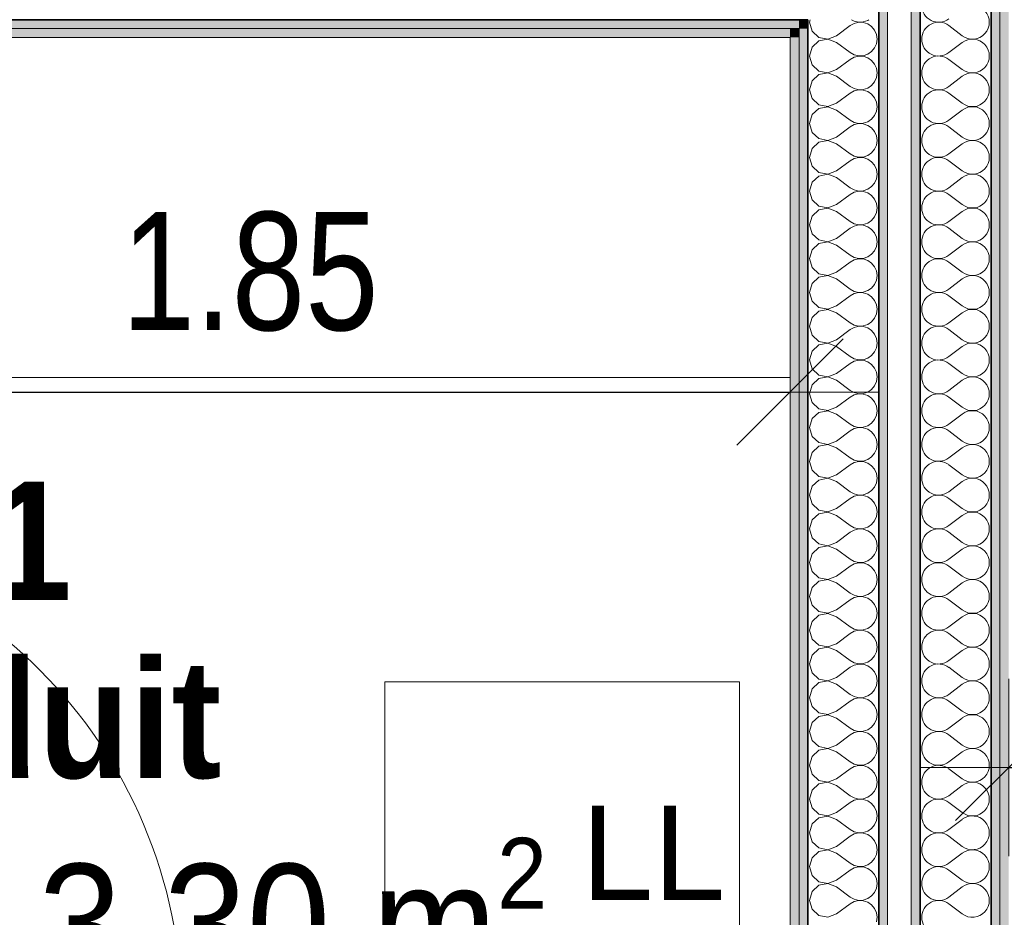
# Model space of a CAD drawing. Header units: centimetres. Extents: x -7.1 to 26.5, y -14.7 to 18.1.
# Tile 106 of 186: x 14.7 to 16.3, y 4.4 to 5.9. Entities that reach past the tile are written whole.
import ezdxf

# ---------------------------------------------------------------- set-up
doc = ezdxf.new("R2010")
doc.units = ezdxf.units.CM
doc.header["$LTSCALE"] = 10
doc.header["$PDMODE"] = 65
doc.linetypes.add('AUSGEZOGEN', pattern=[0])
for name, color, linetype in [('XR$1$010 Portes', 7, 'Continuous'), ('XR$1$015 Murs intérieurs', 7, 'Continuous'), ('XR$1$015 Murs intérieurs – Lignes de séparation des couches', 7, 'Continuous'), ('XR$1$065 Mobilier installé', 7, 'Continuous'), ('XR$1$080 Définition des locaux – Contour', 7, 'Continuous'), ('XR$2$080 Définition des locaux – Texte', 7, 'Continuous'), ('XR$2$105 Cotations100', 7, 'Continuous'), ('XR$3$015 Murs intérieurs – Hachures des composants', 7, 'Continuous')]:
    doc.layers.add(name, color=color, linetype=linetype)
doc.styles.add('ARIAL', font='arial.ttf')
doc.dimstyles.new('DIMSTYLE_3', dxfattribs={"dimtxt": 0.2, "dimasz": 0.3, "dimexe": 0, "dimexo": 0, "dimgap": 0.1, "dimtad": 2, "dimrnd": 0.005, "dimzin": 4, "dimdsep": 46, "dimtxsty": 'ARIAL', "dimblk1": 'ALL_ML_STRICH', "dimblk2": 'ALL_ML_STRICH', "dimsah": 1, "dimcen": 0, "dimclrd": 7, "dimclre": 7, "dimclrt": 7, "dimadec": 0, "dimazin": 0, "dimtfac": 1, "dimtdec": 0, "dimtix": 1, "dimtmove": 2, "dimatfit": 3, "dimfxl": 0, "dimtzin": 0, "dimlwd": 0, "dimlwe": 18, "dimarcsym": 0})

# ---------------------------------------------------------------- blocks, each defined once
blk = doc.blocks.new('ALL_ML_STRICH')
at = {"color": 0, "linetype": 'ByBlock', "lineweight": -2}
for p, q in [((0, -0.5), (0, 0.5)), ((-0.3, -0.3), (0.3, 0.3)), ((-1, 0), (0.5, 0))]:
    blk.add_line(p, q, dxfattribs=at)
blk = doc.blocks.new('*D174')
at = {"layer": 'DEFPOINTS', "color": 7, "linetype": 'AUSGEZOGEN', "lineweight": 18, "transparency": 16777216}
for p in [(15.9718, 5.5534), (14.1218, 5.3905), (14.1218, 5.2885)]:
    blk.add_point(p, dxfattribs=at)
at = {"layer": 'XR$2$105 Cotations100', "color": 7, "linetype": 'AUSGEZOGEN', "lineweight": -2, "transparency": 16777216}
for p, q in [((14.1218, 5.2885), (14.1218, 5.2885)), ((14.1218, 5.2885), (15.9718, 5.2885)), ((15.9718, 5.2885), (15.9718, 5.2885))]:
    blk.add_line(p, q, dxfattribs=at)
at = {"layer": 'XR$2$105 Cotations100', "color": 7, "linetype": 'AUSGEZOGEN', "lineweight": 18, "transparency": 16777216, "xscale": 0.3, "yscale": 0.3, "zscale": 0.3, "rotation": 180}
blk.add_blockref('ALL_ML_STRICH', (14.1218, 5.2885), dxfattribs=at)
at = {"layer": 'XR$2$105 Cotations100', "color": 7, "linetype": 'AUSGEZOGEN', "lineweight": 18, "transparency": 16777216, "xscale": 0.3, "yscale": 0.3, "zscale": 0.3}
blk.add_blockref('ALL_ML_STRICH', (15.9718, 5.2885), dxfattribs=at)
at = {"layer": 'XR$2$105 Cotations100', "color": 7, "linetype": 'AUSGEZOGEN', "lineweight": 18, "transparency": 16777216, "insert": (15.0577, 5.4919), "char_height": 0.2, "width": 0.64, "attachment_point": 5, "style": 'ARIAL'}
blk.add_mtext('\\W0.80;\\A1;{\\A1;{1.85\\H0.132000;\\S^ ;}}', dxfattribs=at)
blk = doc.blocks.new('*D175')
at = {"layer": 'DEFPOINTS', "color": 7, "linetype": 'AUSGEZOGEN', "lineweight": 18, "transparency": 16777216}
for p in [(16.3418, 4.6535), (16.3418, 4.6535), (17.3418, 4.6535)]:
    blk.add_point(p, dxfattribs=at)
at = {"layer": 'XR$2$105 Cotations100', "color": 7, "linetype": 'AUSGEZOGEN', "lineweight": -2, "transparency": 16777216}
for p, q in [((16.3418, 4.6535), (16.3418, 4.6535)), ((16.3418, 4.6535), (17.3418, 4.6535)), ((17.3418, 4.6535), (17.3418, 4.6535))]:
    blk.add_line(p, q, dxfattribs=at)
at = {"layer": 'XR$2$105 Cotations100', "color": 7, "linetype": 'AUSGEZOGEN', "lineweight": 18, "transparency": 16777216, "xscale": 0.3, "yscale": 0.3, "zscale": 0.3, "rotation": 180}
blk.add_blockref('ALL_ML_STRICH', (16.3418, 4.6535), dxfattribs=at)
at = {"layer": 'XR$2$105 Cotations100', "color": 7, "linetype": 'AUSGEZOGEN', "lineweight": 18, "transparency": 16777216, "xscale": 0.3, "yscale": 0.3, "zscale": 0.3}
blk.add_blockref('ALL_ML_STRICH', (17.3418, 4.6535), dxfattribs=at)
at = {"layer": 'XR$2$105 Cotations100', "color": 7, "linetype": 'AUSGEZOGEN', "lineweight": 18, "transparency": 16777216, "insert": (16.8536, 4.8569), "char_height": 0.2, "width": 0.64, "attachment_point": 5, "style": 'ARIAL'}
blk.add_mtext('\\W0.80;\\A1;{\\A1;{1.00\\H0.132000;\\S^ ;}}', dxfattribs=at)
blk = doc.blocks.new('COMPLEXOBJECT_207')
at = {"layer": 'XR$3$015 Murs intérieurs – Hachures des composants', "color": 8, "linetype": 'AUSGEZOGEN', "lineweight": 13, "transparency": 33554687}
for p, q in [((16.2632, 5.8914), (16.2403, 5.9086)), ((16.2632, 5.88), (16.2403, 5.8629)), ((16.2632, 5.8343), (16.2403, 5.8514)), ((16.2632, 5.8229), (16.2403, 5.8057)), ((16.2632, 5.7771), (16.2403, 5.7943)), ((16.2632, 5.7657), (16.2403, 5.7486)), ((16.2632, 5.72), (16.2403, 5.7371)), ((16.2632, 5.7086), (16.2403, 5.6914)), ((16.2632, 5.6629), (16.2403, 5.68)), ((16.2632, 5.6514), (16.2403, 5.6343)), ((16.2632, 5.6057), (16.2403, 5.6229)), ((16.2632, 5.5943), (16.2403, 5.5771)), ((16.2632, 5.5486), (16.2403, 5.5657)), ((16.2632, 5.5371), (16.2403, 5.52)), ((16.2632, 5.4914), (16.2403, 5.5086)), ((16.2632, 5.48), (16.2403, 5.4629)), ((16.2632, 5.4343), (16.2403, 5.4514)), ((16.2632, 5.4229), (16.2403, 5.4057)), ((16.2632, 5.3771), (16.2403, 5.3943)), ((16.2632, 5.3657), (16.2403, 5.3486)), ((16.2632, 5.32), (16.2403, 5.3371)), ((16.2632, 5.3086), (16.2403, 5.2914)), ((16.2632, 5.2629), (16.2403, 5.28)), ((16.2632, 5.2514), (16.2403, 5.2343)), ((16.2632, 5.2057), (16.2403, 5.2229)), ((16.2632, 5.1943), (16.2403, 5.1771)), ((16.2632, 5.1486), (16.2403, 5.1657)), ((16.2632, 5.1371), (16.2403, 5.12)), ((16.2632, 5.0914), (16.2403, 5.1086)), ((16.2632, 5.08), (16.2403, 5.0629)), ((16.2632, 5.0343), (16.2403, 5.0514)), ((16.2632, 5.0229), (16.2403, 5.0057)), ((16.2632, 4.9771), (16.2403, 4.9943)), ((16.2632, 4.9657), (16.2403, 4.9486)), ((16.2632, 4.92), (16.2403, 4.9371)), ((16.2632, 4.9086), (16.2403, 4.8914)), ((16.2632, 4.8629), (16.2403, 4.88)), ((16.2632, 4.8514), (16.2403, 4.8343)), ((16.2632, 4.8057), (16.2403, 4.8229)), ((16.2632, 4.7943), (16.2403, 4.7771)), ((16.2632, 4.7486), (16.2403, 4.7657)), ((16.2632, 4.7371), (16.2403, 4.72)), ((16.2632, 4.6914), (16.2403, 4.7086)), ((16.2632, 4.68), (16.2403, 4.6629)), ((16.2632, 4.6343), (16.2403, 4.6514)), ((16.2632, 4.6229), (16.2403, 4.6057)), ((16.2632, 4.5771), (16.2403, 4.5943)), ((16.2632, 4.5657), (16.2403, 4.5486)), ((16.2632, 4.52), (16.2403, 4.5371)), ((16.2632, 4.5086), (16.2403, 4.4914)), ((16.2632, 4.4629), (16.2403, 4.48)), ((16.2632, 4.4514), (16.2403, 4.4343)), ((16.2632, 4.4057), (16.2403, 4.4229))]:
    blk.add_line(p, q, dxfattribs=at)
for centre, start, end in [((16.2232, 5.9429), 180, 306.8699), ((16.2803, 5.9143), 233.1301, 126.8699), ((16.2232, 5.8857), 53.1301, 180), ((16.2232, 5.8857), 180, 306.8699), ((16.2803, 5.8571), 233.1301, 126.8699), ((16.2232, 5.8286), 53.1301, 180), ((16.2232, 5.8286), 180, 306.8699), ((16.2803, 5.8), 233.1301, 126.8699), ((16.2232, 5.7714), 53.1301, 180), ((16.2232, 5.7714), 180, 306.8699), ((16.2803, 5.7429), 233.1301, 126.8699), ((16.2232, 5.7143), 53.1301, 180), ((16.2232, 5.7143), 180, 306.8699), ((16.2803, 5.6857), 233.1301, 126.8699), ((16.2232, 5.6571), 53.1301, 180), ((16.2232, 5.6571), 180, 306.8699), ((16.2803, 5.6286), 233.1301, 126.8699), ((16.2232, 5.6), 53.1301, 180), ((16.2232, 5.6), 180, 306.8699), ((16.2803, 5.5714), 233.1301, 126.8699), ((16.2232, 5.5429), 53.1301, 180), ((16.2232, 5.5429), 180, 306.8699), ((16.2803, 5.5143), 233.1301, 126.8699), ((16.2232, 5.4857), 53.1301, 180), ((16.2232, 5.4857), 180, 306.8699), ((16.2803, 5.4571), 233.1301, 126.8699), ((16.2232, 5.4286), 53.1301, 180), ((16.2232, 5.4286), 180, 306.8699), ((16.2803, 5.4), 233.1301, 126.8699), ((16.2232, 5.3714), 53.1301, 180), ((16.2232, 5.3714), 180, 306.8699), ((16.2803, 5.3429), 233.1301, 126.8699), ((16.2232, 5.3143), 53.1301, 180), ((16.2232, 5.3143), 180, 306.8699), ((16.2803, 5.2857), 233.1301, 126.8699), ((16.2232, 5.2571), 53.1301, 180), ((16.2232, 5.2571), 180, 306.8699), ((16.2803, 5.2286), 233.1301, 126.8699), ((16.2232, 5.2), 53.1301, 180), ((16.2232, 5.2), 180, 306.8699), ((16.2803, 5.1714), 233.1301, 126.8699), ((16.2232, 5.1429), 53.1301, 180), ((16.2232, 5.1429), 180, 306.8699), ((16.2803, 5.1143), 233.1301, 126.8699), ((16.2232, 5.0857), 53.1301, 180), ((16.2232, 5.0857), 180, 306.8699), ((16.2803, 5.0571), 233.1301, 126.8699), ((16.2232, 5.0286), 53.1301, 180), ((16.2232, 5.0286), 180, 306.8699), ((16.2803, 5), 233.1301, 126.8699), ((16.2232, 4.9714), 53.1301, 180), ((16.2232, 4.9714), 180, 306.8699), ((16.2803, 4.9429), 233.1301, 126.8699), ((16.2232, 4.9143), 53.1301, 180), ((16.2232, 4.9143), 180, 306.8699), ((16.2803, 4.8857), 233.1301, 126.8699), ((16.2232, 4.8571), 53.1301, 180), ((16.2232, 4.8571), 180, 306.8699), ((16.2803, 4.8286), 233.1301, 126.8699), ((16.2232, 4.8), 53.1301, 180), ((16.2232, 4.8), 180, 306.8699), ((16.2803, 4.7714), 233.1301, 126.8699), ((16.2232, 4.7429), 53.1301, 180), ((16.2232, 4.7429), 180, 306.8699), ((16.2803, 4.7143), 233.1301, 126.8699), ((16.2232, 4.6857), 53.1301, 180), ((16.2232, 4.6857), 180, 306.8699), ((16.2803, 4.6571), 233.1301, 126.8699), ((16.2232, 4.6286), 53.1301, 180), ((16.2232, 4.6286), 180, 306.8699), ((16.2803, 4.6), 233.1301, 126.8699), ((16.2232, 4.5714), 53.1301, 180), ((16.2232, 4.5714), 180, 306.8699), ((16.2803, 4.5429), 233.1301, 126.8699), ((16.2232, 4.5143), 53.1301, 180), ((16.2232, 4.5143), 180, 306.8699), ((16.2803, 4.4857), 233.1301, 126.8699), ((16.2232, 4.4571), 53.1301, 180), ((16.2232, 4.4571), 180, 306.8699), ((16.2803, 4.4286), 233.1301, 126.8699), ((16.2232, 4.4), 53.1301, 180), ((16.2232, 4.4), 180, 306.8699)]:
    blk.add_arc(centre, 0.0286, start, end, dxfattribs=at)
blk = doc.blocks.new('COMPLEXOBJECT_250')
at = {"layer": 'XR$3$015 Murs intérieurs – Hachures des composants', "color": 8, "linetype": 'AUSGEZOGEN', "lineweight": 13, "transparency": 33554687}
for p, q in [((16.0058, 5.9185), (16.0046, 5.9143)), ((16.0759, 5.9185), (16.0801, 5.9162)), ((16.0801, 5.9162), (16.0878, 5.9144)), ((16.0956, 5.9148), (16.1031, 5.9173)), ((16.1031, 5.9173), (16.1049, 5.9185)), ((16.0046, 5.9143), (16.0089, 5.8993)), ((16.0503, 5.8914), (16.0732, 5.9086)), ((16.0801, 5.9124), (16.0732, 5.9086)), ((16.0878, 5.9142), (16.0801, 5.9124)), ((16.0878, 5.9144), (16.0956, 5.9148)), ((16.0956, 5.9138), (16.0878, 5.9142)), ((16.1031, 5.9113), (16.0956, 5.9138)), ((16.1096, 5.9068), (16.1031, 5.9113)), ((16.1146, 5.9007), (16.1096, 5.9068)), ((16.1178, 5.8935), (16.1146, 5.9007)), ((16.0089, 5.8993), (16.0204, 5.8887)), ((16.0204, 5.8887), (16.0358, 5.8858)), ((16.0358, 5.8856), (16.0204, 5.8827)), ((16.0358, 5.8858), (16.0503, 5.8914)), ((16.0503, 5.88), (16.0358, 5.8856)), ((16.1189, 5.8857), (16.1178, 5.8935)), ((16.1178, 5.8779), (16.1189, 5.8857)), ((16.0089, 5.8722), (16.0046, 5.8571)), ((16.0204, 5.8827), (16.0089, 5.8722)), ((16.0503, 5.88), (16.0732, 5.8629)), ((16.1096, 5.8646), (16.1146, 5.8707)), ((16.1146, 5.8707), (16.1178, 5.8779)), ((16.0046, 5.8571), (16.0089, 5.8421)), ((16.0503, 5.8343), (16.0732, 5.8514)), ((16.0732, 5.8629), (16.0801, 5.859)), ((16.0801, 5.8552), (16.0732, 5.8514)), ((16.0801, 5.859), (16.0878, 5.8573)), ((16.0878, 5.857), (16.0801, 5.8552)), ((16.0878, 5.8573), (16.0956, 5.8576)), ((16.0956, 5.8566), (16.0878, 5.857)), ((16.0956, 5.8576), (16.1031, 5.8602)), ((16.1031, 5.8541), (16.0956, 5.8566)), ((16.1031, 5.8602), (16.1096, 5.8646)), ((16.1096, 5.8497), (16.1031, 5.8541)), ((16.1146, 5.8436), (16.1096, 5.8497)), ((16.0089, 5.8421), (16.0204, 5.8316)), ((16.0358, 5.8287), (16.0503, 5.8343)), ((16.1178, 5.8364), (16.1146, 5.8436)), ((16.1189, 5.8286), (16.1178, 5.8364)), ((16.0204, 5.8256), (16.0089, 5.815)), ((16.0204, 5.8316), (16.0358, 5.8287)), ((16.0358, 5.8285), (16.0204, 5.8256)), ((16.0503, 5.8229), (16.0358, 5.8285)), ((16.0503, 5.8229), (16.0732, 5.8057)), ((16.1146, 5.8136), (16.1178, 5.8208)), ((16.1178, 5.8208), (16.1189, 5.8286)), ((16.0089, 5.815), (16.0046, 5.8)), ((16.0046, 5.8), (16.0089, 5.785)), ((16.0732, 5.8057), (16.0801, 5.8019)), ((16.0801, 5.8019), (16.0878, 5.8001)), ((16.0878, 5.7999), (16.0801, 5.7981)), ((16.0878, 5.8001), (16.0956, 5.8005)), ((16.0956, 5.7995), (16.0878, 5.7999)), ((16.0956, 5.8005), (16.1031, 5.803)), ((16.1031, 5.797), (16.0956, 5.7995)), ((16.1031, 5.803), (16.1096, 5.8075)), ((16.1096, 5.8075), (16.1146, 5.8136)), ((16.0089, 5.785), (16.0204, 5.7744)), ((16.0503, 5.7771), (16.0732, 5.7943)), ((16.0801, 5.7981), (16.0732, 5.7943)), ((16.1096, 5.7925), (16.1031, 5.797)), ((16.1146, 5.7864), (16.1096, 5.7925)), ((16.1178, 5.7792), (16.1146, 5.7864)), ((16.0204, 5.7684), (16.0089, 5.7579)), ((16.0204, 5.7744), (16.0358, 5.7715)), ((16.0358, 5.7713), (16.0204, 5.7684)), ((16.0358, 5.7715), (16.0503, 5.7771)), ((16.0503, 5.7657), (16.0358, 5.7713)), ((16.1189, 5.7714), (16.1178, 5.7792)), ((16.1178, 5.7636), (16.1189, 5.7714)), ((16.0089, 5.7579), (16.0046, 5.7429)), ((16.0503, 5.7657), (16.0732, 5.7486)), ((16.1031, 5.7459), (16.1096, 5.7503)), ((16.1096, 5.7503), (16.1146, 5.7564)), ((16.1146, 5.7564), (16.1178, 5.7636)), ((16.0046, 5.7429), (16.0089, 5.7278)), ((16.0503, 5.72), (16.0732, 5.7371)), ((16.0732, 5.7486), (16.0801, 5.7448)), ((16.0801, 5.741), (16.0732, 5.7371)), ((16.0801, 5.7448), (16.0878, 5.743)), ((16.0878, 5.7427), (16.0801, 5.741)), ((16.0878, 5.743), (16.0956, 5.7434)), ((16.0956, 5.7424), (16.0878, 5.7427)), ((16.0956, 5.7434), (16.1031, 5.7459)), ((16.1031, 5.7398), (16.0956, 5.7424)), ((16.1096, 5.7354), (16.1031, 5.7398)), ((16.1146, 5.7293), (16.1096, 5.7354)), ((16.0089, 5.7278), (16.0204, 5.7173)), ((16.0204, 5.7173), (16.0358, 5.7144)), ((16.0358, 5.7144), (16.0503, 5.72)), ((16.1178, 5.7221), (16.1146, 5.7293)), ((16.1189, 5.7143), (16.1178, 5.7221)), ((16.0089, 5.7007), (16.0046, 5.6857)), ((16.0204, 5.7113), (16.0089, 5.7007)), ((16.0358, 5.7142), (16.0204, 5.7113)), ((16.0503, 5.7086), (16.0358, 5.7142)), ((16.0503, 5.7086), (16.0732, 5.6914)), ((16.1146, 5.6993), (16.1178, 5.7065)), ((16.1178, 5.7065), (16.1189, 5.7143)), ((16.0046, 5.6857), (16.0089, 5.6707)), ((16.0732, 5.6914), (16.0801, 5.6876)), ((16.0801, 5.6838), (16.0732, 5.68)), ((16.0801, 5.6876), (16.0878, 5.6858)), ((16.0878, 5.6856), (16.0801, 5.6838)), ((16.0878, 5.6858), (16.0956, 5.6862)), ((16.0956, 5.6852), (16.0878, 5.6856)), ((16.0956, 5.6862), (16.1031, 5.6887)), ((16.1031, 5.6827), (16.0956, 5.6852)), ((16.1031, 5.6887), (16.1096, 5.6932)), ((16.1096, 5.6932), (16.1146, 5.6993)), ((16.0089, 5.6707), (16.0204, 5.6602)), ((16.0503, 5.6629), (16.0732, 5.68)), ((16.1096, 5.6782), (16.1031, 5.6827)), ((16.1146, 5.6722), (16.1096, 5.6782)), ((16.1178, 5.665), (16.1146, 5.6722)), ((16.0204, 5.6541), (16.0089, 5.6436)), ((16.0204, 5.6602), (16.0358, 5.6573)), ((16.0358, 5.657), (16.0204, 5.6541)), ((16.0358, 5.6573), (16.0503, 5.6629)), ((16.0503, 5.6514), (16.0358, 5.657)), ((16.0503, 5.6514), (16.0732, 5.6343)), ((16.1189, 5.6571), (16.1178, 5.665)), ((16.1178, 5.6493), (16.1189, 5.6571)), ((16.0089, 5.6436), (16.0046, 5.6286)), ((16.0732, 5.6343), (16.0801, 5.6305)), ((16.1031, 5.6316), (16.1096, 5.6361)), ((16.1096, 5.6361), (16.1146, 5.6421)), ((16.1146, 5.6421), (16.1178, 5.6493)), ((16.0046, 5.6286), (16.0089, 5.6136)), ((16.0503, 5.6057), (16.0732, 5.6229)), ((16.0801, 5.6267), (16.0732, 5.6229)), ((16.0801, 5.6305), (16.0878, 5.6287)), ((16.0878, 5.6285), (16.0801, 5.6267)), ((16.0878, 5.6287), (16.0956, 5.6291)), ((16.0956, 5.6281), (16.0878, 5.6285)), ((16.0956, 5.6291), (16.1031, 5.6316)), ((16.1031, 5.6256), (16.0956, 5.6281)), ((16.1096, 5.6211), (16.1031, 5.6256)), ((16.1146, 5.615), (16.1096, 5.6211)), ((16.0089, 5.6136), (16.0204, 5.603)), ((16.0204, 5.603), (16.0358, 5.6001)), ((16.0358, 5.5999), (16.0204, 5.597)), ((16.0358, 5.6001), (16.0503, 5.6057)), ((16.0503, 5.5943), (16.0358, 5.5999)), ((16.1178, 5.6078), (16.1146, 5.615)), ((16.1189, 5.6), (16.1178, 5.6078)), ((16.1178, 5.5922), (16.1189, 5.6)), ((16.0089, 5.5864), (16.0046, 5.5714)), ((16.0204, 5.597), (16.0089, 5.5864)), ((16.0503, 5.5943), (16.0732, 5.5771)), ((16.1096, 5.5789), (16.1146, 5.585)), ((16.1146, 5.585), (16.1178, 5.5922)), ((16.0046, 5.5714), (16.0089, 5.5564)), ((16.0732, 5.5771), (16.0801, 5.5733)), ((16.0801, 5.5695), (16.0732, 5.5657)), ((16.0801, 5.5733), (16.0878, 5.5715)), ((16.0878, 5.5713), (16.0801, 5.5695)), ((16.0878, 5.5715), (16.0956, 5.5719)), ((16.0956, 5.5709), (16.0878, 5.5713)), ((16.0956, 5.5719), (16.1031, 5.5744)), ((16.1031, 5.5684), (16.0956, 5.5709)), ((16.1031, 5.5744), (16.1096, 5.5789)), ((16.1096, 5.5639), (16.1031, 5.5684)), ((16.0089, 5.5564), (16.0204, 5.5459)), ((16.0503, 5.5486), (16.0732, 5.5657)), ((16.1146, 5.5579), (16.1096, 5.5639)), ((16.1178, 5.5507), (16.1146, 5.5579)), ((16.1189, 5.5429), (16.1178, 5.5507)), ((16.0204, 5.5398), (16.0089, 5.5293)), ((16.0204, 5.5459), (16.0358, 5.543)), ((16.0358, 5.5427), (16.0204, 5.5398)), ((16.0358, 5.543), (16.0503, 5.5486)), ((16.0503, 5.5371), (16.0358, 5.5427)), ((16.0503, 5.5371), (16.0732, 5.52)), ((16.1146, 5.5278), (16.1178, 5.535)), ((16.1178, 5.535), (16.1189, 5.5429)), ((16.0089, 5.5293), (16.0046, 5.5143)), ((16.0732, 5.52), (16.0801, 5.5162)), ((16.0801, 5.5162), (16.0878, 5.5144)), ((16.0956, 5.5148), (16.1031, 5.5173)), ((16.1031, 5.5173), (16.1096, 5.5218)), ((16.1096, 5.5218), (16.1146, 5.5278)), ((16.0046, 5.5143), (16.0089, 5.4993)), ((16.0503, 5.4914), (16.0732, 5.5086)), ((16.0801, 5.5124), (16.0732, 5.5086)), ((16.0878, 5.5142), (16.0801, 5.5124)), ((16.0878, 5.5144), (16.0956, 5.5148)), ((16.0956, 5.5138), (16.0878, 5.5142)), ((16.1031, 5.5113), (16.0956, 5.5138)), ((16.1096, 5.5068), (16.1031, 5.5113)), ((16.1146, 5.5007), (16.1096, 5.5068)), ((16.1178, 5.4935), (16.1146, 5.5007)), ((16.0089, 5.4993), (16.0204, 5.4887)), ((16.0204, 5.4887), (16.0358, 5.4858)), ((16.0358, 5.4856), (16.0204, 5.4827)), ((16.0358, 5.4858), (16.0503, 5.4914)), ((16.0503, 5.48), (16.0358, 5.4856)), ((16.1189, 5.4857), (16.1178, 5.4935)), ((16.1178, 5.4779), (16.1189, 5.4857)), ((16.0089, 5.4722), (16.0046, 5.4571)), ((16.0204, 5.4827), (16.0089, 5.4722)), ((16.0503, 5.48), (16.0732, 5.4629)), ((16.1096, 5.4646), (16.1146, 5.4707)), ((16.1146, 5.4707), (16.1178, 5.4779)), ((16.0046, 5.4571), (16.0089, 5.4421)), ((16.0503, 5.4343), (16.0732, 5.4514)), ((16.0732, 5.4629), (16.0801, 5.459)), ((16.0801, 5.4552), (16.0732, 5.4514)), ((16.0801, 5.459), (16.0878, 5.4573)), ((16.0878, 5.457), (16.0801, 5.4552)), ((16.0878, 5.4573), (16.0956, 5.4576)), ((16.0956, 5.4566), (16.0878, 5.457)), ((16.0956, 5.4576), (16.1031, 5.4602)), ((16.1031, 5.4541), (16.0956, 5.4566)), ((16.1031, 5.4602), (16.1096, 5.4646)), ((16.1096, 5.4497), (16.1031, 5.4541)), ((16.1146, 5.4436), (16.1096, 5.4497)), ((16.0089, 5.4421), (16.0204, 5.4316)), ((16.0358, 5.4287), (16.0503, 5.4343)), ((16.1178, 5.4364), (16.1146, 5.4436)), ((16.1189, 5.4286), (16.1178, 5.4364)), ((16.0204, 5.4256), (16.0089, 5.415)), ((16.0204, 5.4316), (16.0358, 5.4287)), ((16.0358, 5.4285), (16.0204, 5.4256)), ((16.0503, 5.4229), (16.0358, 5.4285)), ((16.0503, 5.4229), (16.0732, 5.4057)), ((16.1146, 5.4136), (16.1178, 5.4208)), ((16.1178, 5.4208), (16.1189, 5.4286)), ((16.0089, 5.415), (16.0046, 5.4)), ((16.0046, 5.4), (16.0089, 5.385)), ((16.0732, 5.4057), (16.0801, 5.4019)), ((16.0801, 5.4019), (16.0878, 5.4001)), ((16.0878, 5.3999), (16.0801, 5.3981)), ((16.0878, 5.4001), (16.0956, 5.4005)), ((16.0956, 5.3995), (16.0878, 5.3999)), ((16.0956, 5.4005), (16.1031, 5.403)), ((16.1031, 5.397), (16.0956, 5.3995)), ((16.1031, 5.403), (16.1096, 5.4075)), ((16.1096, 5.4075), (16.1146, 5.4136)), ((16.0089, 5.385), (16.0204, 5.3744)), ((16.0503, 5.3771), (16.0732, 5.3943)), ((16.0801, 5.3981), (16.0732, 5.3943)), ((16.1096, 5.3925), (16.1031, 5.397)), ((16.1146, 5.3864), (16.1096, 5.3925)), ((16.1178, 5.3792), (16.1146, 5.3864)), ((16.0204, 5.3684), (16.0089, 5.3579)), ((16.0204, 5.3744), (16.0358, 5.3715)), ((16.0358, 5.3713), (16.0204, 5.3684)), ((16.0358, 5.3715), (16.0503, 5.3771)), ((16.0503, 5.3657), (16.0358, 5.3713)), ((16.1189, 5.3714), (16.1178, 5.3792)), ((16.1178, 5.3636), (16.1189, 5.3714)), ((16.0089, 5.3579), (16.0046, 5.3429)), ((16.0503, 5.3657), (16.0732, 5.3486)), ((16.1031, 5.3459), (16.1096, 5.3503)), ((16.1096, 5.3503), (16.1146, 5.3564)), ((16.1146, 5.3564), (16.1178, 5.3636)), ((16.0046, 5.3429), (16.0089, 5.3278)), ((16.0503, 5.32), (16.0732, 5.3371)), ((16.0732, 5.3486), (16.0801, 5.3448)), ((16.0801, 5.341), (16.0732, 5.3371)), ((16.0801, 5.3448), (16.0878, 5.343)), ((16.0878, 5.3427), (16.0801, 5.341)), ((16.0878, 5.343), (16.0956, 5.3434)), ((16.0956, 5.3424), (16.0878, 5.3427)), ((16.0956, 5.3434), (16.1031, 5.3459)), ((16.1031, 5.3398), (16.0956, 5.3424)), ((16.1096, 5.3354), (16.1031, 5.3398)), ((16.1146, 5.3293), (16.1096, 5.3354)), ((16.0089, 5.3278), (16.0204, 5.3173)), ((16.0204, 5.3173), (16.0358, 5.3144)), ((16.0358, 5.3144), (16.0503, 5.32)), ((16.1178, 5.3221), (16.1146, 5.3293)), ((16.1189, 5.3143), (16.1178, 5.3221)), ((16.0089, 5.3007), (16.0046, 5.2857)), ((16.0204, 5.3113), (16.0089, 5.3007)), ((16.0358, 5.3142), (16.0204, 5.3113)), ((16.0503, 5.3086), (16.0358, 5.3142)), ((16.0503, 5.3086), (16.0732, 5.2914)), ((16.1146, 5.2993), (16.1178, 5.3065)), ((16.1178, 5.3065), (16.1189, 5.3143)), ((16.0046, 5.2857), (16.0089, 5.2707)), ((16.0732, 5.2914), (16.0801, 5.2876)), ((16.0801, 5.2838), (16.0732, 5.28)), ((16.0801, 5.2876), (16.0878, 5.2858)), ((16.0878, 5.2856), (16.0801, 5.2838)), ((16.0878, 5.2858), (16.0956, 5.2862)), ((16.0956, 5.2852), (16.0878, 5.2856)), ((16.0956, 5.2862), (16.1031, 5.2887)), ((16.1031, 5.2827), (16.0956, 5.2852)), ((16.1031, 5.2887), (16.1096, 5.2932)), ((16.1096, 5.2932), (16.1146, 5.2993)), ((16.0089, 5.2707), (16.0204, 5.2602)), ((16.0503, 5.2629), (16.0732, 5.28)), ((16.1096, 5.2782), (16.1031, 5.2827)), ((16.1146, 5.2722), (16.1096, 5.2782)), ((16.1178, 5.265), (16.1146, 5.2722)), ((16.0204, 5.2541), (16.0089, 5.2436)), ((16.0204, 5.2602), (16.0358, 5.2573)), ((16.0358, 5.257), (16.0204, 5.2541)), ((16.0358, 5.2573), (16.0503, 5.2629)), ((16.0503, 5.2514), (16.0358, 5.257)), ((16.0503, 5.2514), (16.0732, 5.2343)), ((16.1189, 5.2571), (16.1178, 5.265)), ((16.1178, 5.2493), (16.1189, 5.2571)), ((16.0089, 5.2436), (16.0046, 5.2286)), ((16.0732, 5.2343), (16.0801, 5.2305)), ((16.1031, 5.2316), (16.1096, 5.2361)), ((16.1096, 5.2361), (16.1146, 5.2421)), ((16.1146, 5.2421), (16.1178, 5.2493)), ((16.0046, 5.2286), (16.0089, 5.2136)), ((16.0503, 5.2057), (16.0732, 5.2229)), ((16.0801, 5.2267), (16.0732, 5.2229)), ((16.0801, 5.2305), (16.0878, 5.2287)), ((16.0878, 5.2285), (16.0801, 5.2267)), ((16.0878, 5.2287), (16.0956, 5.2291)), ((16.0956, 5.2281), (16.0878, 5.2285)), ((16.0956, 5.2291), (16.1031, 5.2316)), ((16.1031, 5.2256), (16.0956, 5.2281)), ((16.1096, 5.2211), (16.1031, 5.2256)), ((16.1146, 5.215), (16.1096, 5.2211)), ((16.0089, 5.2136), (16.0204, 5.203)), ((16.0204, 5.203), (16.0358, 5.2001)), ((16.0358, 5.1999), (16.0204, 5.197)), ((16.0358, 5.2001), (16.0503, 5.2057)), ((16.0503, 5.1943), (16.0358, 5.1999)), ((16.1178, 5.2078), (16.1146, 5.215)), ((16.1189, 5.2), (16.1178, 5.2078)), ((16.1178, 5.1922), (16.1189, 5.2)), ((16.0089, 5.1864), (16.0046, 5.1714)), ((16.0204, 5.197), (16.0089, 5.1864)), ((16.0503, 5.1943), (16.0732, 5.1771)), ((16.1096, 5.1789), (16.1146, 5.185)), ((16.1146, 5.185), (16.1178, 5.1922)), ((16.0046, 5.1714), (16.0089, 5.1564)), ((16.0732, 5.1771), (16.0801, 5.1733)), ((16.0801, 5.1695), (16.0732, 5.1657)), ((16.0801, 5.1733), (16.0878, 5.1715)), ((16.0878, 5.1713), (16.0801, 5.1695)), ((16.0878, 5.1715), (16.0956, 5.1719)), ((16.0956, 5.1709), (16.0878, 5.1713)), ((16.0956, 5.1719), (16.1031, 5.1744)), ((16.1031, 5.1684), (16.0956, 5.1709)), ((16.1031, 5.1744), (16.1096, 5.1789)), ((16.1096, 5.1639), (16.1031, 5.1684)), ((16.0089, 5.1564), (16.0204, 5.1459)), ((16.0503, 5.1486), (16.0732, 5.1657)), ((16.1146, 5.1579), (16.1096, 5.1639)), ((16.1178, 5.1507), (16.1146, 5.1579)), ((16.1189, 5.1429), (16.1178, 5.1507)), ((16.0204, 5.1398), (16.0089, 5.1293)), ((16.0204, 5.1459), (16.0358, 5.143)), ((16.0358, 5.1427), (16.0204, 5.1398)), ((16.0358, 5.143), (16.0503, 5.1486)), ((16.0503, 5.1371), (16.0358, 5.1427)), ((16.0503, 5.1371), (16.0732, 5.12)), ((16.1146, 5.1278), (16.1178, 5.135)), ((16.1178, 5.135), (16.1189, 5.1429)), ((16.0089, 5.1293), (16.0046, 5.1143)), ((16.0732, 5.12), (16.0801, 5.1162)), ((16.0801, 5.1162), (16.0878, 5.1144)), ((16.0956, 5.1148), (16.1031, 5.1173)), ((16.1031, 5.1173), (16.1096, 5.1218)), ((16.1096, 5.1218), (16.1146, 5.1278)), ((16.0046, 5.1143), (16.0089, 5.0993)), ((16.0503, 5.0914), (16.0732, 5.1086)), ((16.0801, 5.1124), (16.0732, 5.1086)), ((16.0878, 5.1142), (16.0801, 5.1124)), ((16.0878, 5.1144), (16.0956, 5.1148)), ((16.0956, 5.1138), (16.0878, 5.1142)), ((16.1031, 5.1113), (16.0956, 5.1138)), ((16.1096, 5.1068), (16.1031, 5.1113)), ((16.1146, 5.1007), (16.1096, 5.1068)), ((16.1178, 5.0935), (16.1146, 5.1007)), ((16.0089, 5.0993), (16.0204, 5.0887)), ((16.0204, 5.0887), (16.0358, 5.0858)), ((16.0358, 5.0856), (16.0204, 5.0827)), ((16.0358, 5.0858), (16.0503, 5.0914)), ((16.0503, 5.08), (16.0358, 5.0856)), ((16.1189, 5.0857), (16.1178, 5.0935)), ((16.1178, 5.0779), (16.1189, 5.0857)), ((16.0089, 5.0722), (16.0046, 5.0571)), ((16.0204, 5.0827), (16.0089, 5.0722)), ((16.0503, 5.08), (16.0732, 5.0629)), ((16.1096, 5.0646), (16.1146, 5.0707)), ((16.1146, 5.0707), (16.1178, 5.0779)), ((16.0046, 5.0571), (16.0089, 5.0421)), ((16.0503, 5.0343), (16.0732, 5.0514)), ((16.0732, 5.0629), (16.0801, 5.059)), ((16.0801, 5.0552), (16.0732, 5.0514)), ((16.0801, 5.059), (16.0878, 5.0573)), ((16.0878, 5.057), (16.0801, 5.0552)), ((16.0878, 5.0573), (16.0956, 5.0576)), ((16.0956, 5.0566), (16.0878, 5.057)), ((16.0956, 5.0576), (16.1031, 5.0602)), ((16.1031, 5.0541), (16.0956, 5.0566)), ((16.1031, 5.0602), (16.1096, 5.0646)), ((16.1096, 5.0497), (16.1031, 5.0541)), ((16.1146, 5.0436), (16.1096, 5.0497)), ((16.0089, 5.0421), (16.0204, 5.0316)), ((16.0358, 5.0287), (16.0503, 5.0343)), ((16.1178, 5.0364), (16.1146, 5.0436)), ((16.1189, 5.0286), (16.1178, 5.0364)), ((16.0204, 5.0256), (16.0089, 5.015)), ((16.0204, 5.0316), (16.0358, 5.0287)), ((16.0358, 5.0285), (16.0204, 5.0256)), ((16.0503, 5.0229), (16.0358, 5.0285)), ((16.0503, 5.0229), (16.0732, 5.0057)), ((16.1146, 5.0136), (16.1178, 5.0208)), ((16.1178, 5.0208), (16.1189, 5.0286)), ((16.0089, 5.015), (16.0046, 5)), ((16.0046, 5), (16.0089, 4.985)), ((16.0732, 5.0057), (16.0801, 5.0019)), ((16.0801, 5.0019), (16.0878, 5.0001)), ((16.0878, 4.9999), (16.0801, 4.9981)), ((16.0878, 5.0001), (16.0956, 5.0005)), ((16.0956, 4.9995), (16.0878, 4.9999)), ((16.0956, 5.0005), (16.1031, 5.003)), ((16.1031, 4.997), (16.0956, 4.9995)), ((16.1031, 5.003), (16.1096, 5.0075)), ((16.1096, 5.0075), (16.1146, 5.0136)), ((16.0089, 4.985), (16.0204, 4.9744)), ((16.0503, 4.9771), (16.0732, 4.9943)), ((16.0801, 4.9981), (16.0732, 4.9943)), ((16.1096, 4.9925), (16.1031, 4.997)), ((16.1146, 4.9864), (16.1096, 4.9925)), ((16.1178, 4.9792), (16.1146, 4.9864)), ((16.0204, 4.9684), (16.0089, 4.9579)), ((16.0204, 4.9744), (16.0358, 4.9715)), ((16.0358, 4.9713), (16.0204, 4.9684)), ((16.0358, 4.9715), (16.0503, 4.9771)), ((16.0503, 4.9657), (16.0358, 4.9713)), ((16.1189, 4.9714), (16.1178, 4.9792)), ((16.1178, 4.9636), (16.1189, 4.9714)), ((16.0089, 4.9579), (16.0046, 4.9429)), ((16.0503, 4.9657), (16.0732, 4.9486)), ((16.1031, 4.9459), (16.1096, 4.9503)), ((16.1096, 4.9503), (16.1146, 4.9564)), ((16.1146, 4.9564), (16.1178, 4.9636)), ((16.0046, 4.9429), (16.0089, 4.9278)), ((16.0503, 4.92), (16.0732, 4.9371)), ((16.0732, 4.9486), (16.0801, 4.9448)), ((16.0801, 4.941), (16.0732, 4.9371)), ((16.0801, 4.9448), (16.0878, 4.943)), ((16.0878, 4.9427), (16.0801, 4.941)), ((16.0878, 4.943), (16.0956, 4.9434)), ((16.0956, 4.9424), (16.0878, 4.9427)), ((16.0956, 4.9434), (16.1031, 4.9459)), ((16.1031, 4.9398), (16.0956, 4.9424)), ((16.1096, 4.9354), (16.1031, 4.9398)), ((16.1146, 4.9293), (16.1096, 4.9354)), ((16.0089, 4.9278), (16.0204, 4.9173)), ((16.0204, 4.9173), (16.0358, 4.9144)), ((16.0358, 4.9144), (16.0503, 4.92)), ((16.1178, 4.9221), (16.1146, 4.9293)), ((16.1189, 4.9143), (16.1178, 4.9221)), ((16.0089, 4.9007), (16.0046, 4.8857)), ((16.0204, 4.9113), (16.0089, 4.9007)), ((16.0358, 4.9142), (16.0204, 4.9113)), ((16.0503, 4.9086), (16.0358, 4.9142)), ((16.0503, 4.9086), (16.0732, 4.8914)), ((16.1146, 4.8993), (16.1178, 4.9065)), ((16.1178, 4.9065), (16.1189, 4.9143)), ((16.0046, 4.8857), (16.0089, 4.8707)), ((16.0732, 4.8914), (16.0801, 4.8876)), ((16.0801, 4.8838), (16.0732, 4.88)), ((16.0801, 4.8876), (16.0878, 4.8858)), ((16.0878, 4.8856), (16.0801, 4.8838)), ((16.0878, 4.8858), (16.0956, 4.8862)), ((16.0956, 4.8852), (16.0878, 4.8856)), ((16.0956, 4.8862), (16.1031, 4.8887)), ((16.1031, 4.8827), (16.0956, 4.8852)), ((16.1031, 4.8887), (16.1096, 4.8932)), ((16.1096, 4.8932), (16.1146, 4.8993)), ((16.0089, 4.8707), (16.0204, 4.8602)), ((16.0503, 4.8629), (16.0732, 4.88)), ((16.1096, 4.8782), (16.1031, 4.8827)), ((16.1146, 4.8722), (16.1096, 4.8782)), ((16.1178, 4.865), (16.1146, 4.8722)), ((16.0204, 4.8541), (16.0089, 4.8436)), ((16.0204, 4.8602), (16.0358, 4.8573)), ((16.0358, 4.857), (16.0204, 4.8541)), ((16.0358, 4.8573), (16.0503, 4.8629)), ((16.0503, 4.8514), (16.0358, 4.857)), ((16.0503, 4.8514), (16.0732, 4.8343)), ((16.1189, 4.8571), (16.1178, 4.865)), ((16.1178, 4.8493), (16.1189, 4.8571)), ((16.0089, 4.8436), (16.0046, 4.8286)), ((16.0732, 4.8343), (16.0801, 4.8305)), ((16.1031, 4.8316), (16.1096, 4.8361)), ((16.1096, 4.8361), (16.1146, 4.8421)), ((16.1146, 4.8421), (16.1178, 4.8493)), ((16.0046, 4.8286), (16.0089, 4.8136)), ((16.0503, 4.8057), (16.0732, 4.8229)), ((16.0801, 4.8267), (16.0732, 4.8229)), ((16.0801, 4.8305), (16.0878, 4.8287)), ((16.0878, 4.8285), (16.0801, 4.8267)), ((16.0878, 4.8287), (16.0956, 4.8291)), ((16.0956, 4.8281), (16.0878, 4.8285)), ((16.0956, 4.8291), (16.1031, 4.8316)), ((16.1031, 4.8256), (16.0956, 4.8281)), ((16.1096, 4.8211), (16.1031, 4.8256)), ((16.1146, 4.815), (16.1096, 4.8211)), ((16.0089, 4.8136), (16.0204, 4.803)), ((16.0204, 4.803), (16.0358, 4.8001)), ((16.0358, 4.7999), (16.0204, 4.797)), ((16.0358, 4.8001), (16.0503, 4.8057)), ((16.0503, 4.7943), (16.0358, 4.7999)), ((16.1178, 4.8078), (16.1146, 4.815)), ((16.1189, 4.8), (16.1178, 4.8078)), ((16.1178, 4.7922), (16.1189, 4.8)), ((16.0089, 4.7864), (16.0046, 4.7714)), ((16.0204, 4.797), (16.0089, 4.7864)), ((16.0503, 4.7943), (16.0732, 4.7771)), ((16.1096, 4.7789), (16.1146, 4.785)), ((16.1146, 4.785), (16.1178, 4.7922)), ((16.0046, 4.7714), (16.0089, 4.7564)), ((16.0732, 4.7771), (16.0801, 4.7733)), ((16.0801, 4.7695), (16.0732, 4.7657)), ((16.0801, 4.7733), (16.0878, 4.7715)), ((16.0878, 4.7713), (16.0801, 4.7695)), ((16.0878, 4.7715), (16.0956, 4.7719)), ((16.0956, 4.7709), (16.0878, 4.7713)), ((16.0956, 4.7719), (16.1031, 4.7744)), ((16.1031, 4.7684), (16.0956, 4.7709)), ((16.1031, 4.7744), (16.1096, 4.7789)), ((16.1096, 4.7639), (16.1031, 4.7684)), ((16.0089, 4.7564), (16.0204, 4.7459)), ((16.0503, 4.7486), (16.0732, 4.7657)), ((16.1146, 4.7579), (16.1096, 4.7639)), ((16.1178, 4.7507), (16.1146, 4.7579)), ((16.1189, 4.7429), (16.1178, 4.7507)), ((16.0204, 4.7398), (16.0089, 4.7293)), ((16.0204, 4.7459), (16.0358, 4.743)), ((16.0358, 4.7427), (16.0204, 4.7398)), ((16.0358, 4.743), (16.0503, 4.7486)), ((16.0503, 4.7371), (16.0358, 4.7427)), ((16.0503, 4.7371), (16.0732, 4.72)), ((16.1146, 4.7278), (16.1178, 4.735)), ((16.1178, 4.735), (16.1189, 4.7429)), ((16.0089, 4.7293), (16.0046, 4.7143)), ((16.0732, 4.72), (16.0801, 4.7162)), ((16.0956, 4.7148), (16.1031, 4.7173)), ((16.1031, 4.7173), (16.1096, 4.7218)), ((16.1096, 4.7218), (16.1146, 4.7278)), ((16.0046, 4.7143), (16.0089, 4.6993)), ((16.0503, 4.6914), (16.0732, 4.7086)), ((16.0801, 4.7124), (16.0732, 4.7086)), ((16.0801, 4.7162), (16.0878, 4.7144)), ((16.0878, 4.7142), (16.0801, 4.7124)), ((16.0878, 4.7144), (16.0956, 4.7148)), ((16.0956, 4.7138), (16.0878, 4.7142)), ((16.1031, 4.7113), (16.0956, 4.7138)), ((16.1096, 4.7068), (16.1031, 4.7113)), ((16.1146, 4.7007), (16.1096, 4.7068)), ((16.1178, 4.6935), (16.1146, 4.7007)), ((16.0089, 4.6993), (16.0204, 4.6887)), ((16.0204, 4.6887), (16.0358, 4.6858)), ((16.0358, 4.6856), (16.0204, 4.6827)), ((16.0358, 4.6858), (16.0503, 4.6914)), ((16.0503, 4.68), (16.0358, 4.6856)), ((16.1189, 4.6857), (16.1178, 4.6935)), ((16.1178, 4.6779), (16.1189, 4.6857)), ((16.0089, 4.6722), (16.0046, 4.6571)), ((16.0204, 4.6827), (16.0089, 4.6722)), ((16.0503, 4.68), (16.0732, 4.6629)), ((16.1096, 4.6646), (16.1146, 4.6707)), ((16.1146, 4.6707), (16.1178, 4.6779)), ((16.0046, 4.6571), (16.0089, 4.6421)), ((16.0503, 4.6343), (16.0732, 4.6514)), ((16.0732, 4.6629), (16.0801, 4.659)), ((16.0801, 4.6552), (16.0732, 4.6514)), ((16.0801, 4.659), (16.0878, 4.6573)), ((16.0878, 4.657), (16.0801, 4.6552)), ((16.0878, 4.6573), (16.0956, 4.6576)), ((16.0956, 4.6566), (16.0878, 4.657)), ((16.0956, 4.6576), (16.1031, 4.6602)), ((16.1031, 4.6541), (16.0956, 4.6566)), ((16.1031, 4.6602), (16.1096, 4.6646)), ((16.1096, 4.6497), (16.1031, 4.6541)), ((16.1146, 4.6436), (16.1096, 4.6497)), ((16.0089, 4.6421), (16.0204, 4.6316)), ((16.0358, 4.6287), (16.0503, 4.6343)), ((16.1178, 4.6364), (16.1146, 4.6436)), ((16.1189, 4.6286), (16.1178, 4.6364)), ((16.0204, 4.6256), (16.0089, 4.615)), ((16.0204, 4.6316), (16.0358, 4.6287)), ((16.0358, 4.6285), (16.0204, 4.6256)), ((16.0503, 4.6229), (16.0358, 4.6285)), ((16.0503, 4.6229), (16.0732, 4.6057)), ((16.1146, 4.6136), (16.1178, 4.6208)), ((16.1178, 4.6208), (16.1189, 4.6286)), ((16.0089, 4.615), (16.0046, 4.6)), ((16.0046, 4.6), (16.0089, 4.585)), ((16.0732, 4.6057), (16.0801, 4.6019)), ((16.0801, 4.6019), (16.0878, 4.6001)), ((16.0878, 4.5999), (16.0801, 4.5981)), ((16.0878, 4.6001), (16.0956, 4.6005)), ((16.0956, 4.5995), (16.0878, 4.5999)), ((16.0956, 4.6005), (16.1031, 4.603)), ((16.1031, 4.603), (16.1096, 4.6075)), ((16.1096, 4.6075), (16.1146, 4.6136)), ((16.0089, 4.585), (16.0204, 4.5744)), ((16.0503, 4.5771), (16.0732, 4.5943)), ((16.0801, 4.5981), (16.0732, 4.5943)), ((16.1031, 4.597), (16.0956, 4.5995)), ((16.1096, 4.5925), (16.1031, 4.597)), ((16.1146, 4.5864), (16.1096, 4.5925)), ((16.1178, 4.5792), (16.1146, 4.5864)), ((16.0204, 4.5684), (16.0089, 4.5579)), ((16.0204, 4.5744), (16.0358, 4.5715)), ((16.0358, 4.5713), (16.0204, 4.5684)), ((16.0358, 4.5715), (16.0503, 4.5771)), ((16.0503, 4.5657), (16.0358, 4.5713)), ((16.1189, 4.5714), (16.1178, 4.5792)), ((16.1178, 4.5636), (16.1189, 4.5714)), ((16.0089, 4.5579), (16.0046, 4.5429)), ((16.0503, 4.5657), (16.0732, 4.5486)), ((16.1031, 4.5459), (16.1096, 4.5503)), ((16.1096, 4.5503), (16.1146, 4.5564)), ((16.1146, 4.5564), (16.1178, 4.5636)), ((16.0046, 4.5429), (16.0089, 4.5278)), ((16.0503, 4.52), (16.0732, 4.5371)), ((16.0732, 4.5486), (16.0801, 4.5448)), ((16.0801, 4.541), (16.0732, 4.5371)), ((16.0801, 4.5448), (16.0878, 4.543)), ((16.0878, 4.5427), (16.0801, 4.541)), ((16.0878, 4.543), (16.0956, 4.5434)), ((16.0956, 4.5424), (16.0878, 4.5427)), ((16.0956, 4.5434), (16.1031, 4.5459)), ((16.1031, 4.5398), (16.0956, 4.5424)), ((16.1096, 4.5354), (16.1031, 4.5398)), ((16.1146, 4.5293), (16.1096, 4.5354)), ((16.0089, 4.5278), (16.0204, 4.5173)), ((16.0204, 4.5173), (16.0358, 4.5144)), ((16.0358, 4.5144), (16.0503, 4.52)), ((16.1178, 4.5221), (16.1146, 4.5293)), ((16.1189, 4.5143), (16.1178, 4.5221)), ((16.0089, 4.5007), (16.0046, 4.4857)), ((16.0204, 4.5113), (16.0089, 4.5007)), ((16.0358, 4.5142), (16.0204, 4.5113)), ((16.0503, 4.5086), (16.0358, 4.5142)), ((16.0503, 4.5086), (16.0732, 4.4914)), ((16.1146, 4.4993), (16.1178, 4.5065)), ((16.1178, 4.5065), (16.1189, 4.5143)), ((16.0046, 4.4857), (16.0089, 4.4707)), ((16.0732, 4.4914), (16.0801, 4.4876)), ((16.0801, 4.4838), (16.0732, 4.48)), ((16.0801, 4.4876), (16.0878, 4.4858)), ((16.0878, 4.4856), (16.0801, 4.4838)), ((16.0878, 4.4858), (16.0956, 4.4862)), ((16.0956, 4.4852), (16.0878, 4.4856)), ((16.0956, 4.4862), (16.1031, 4.4887)), ((16.1031, 4.4827), (16.0956, 4.4852)), ((16.1031, 4.4887), (16.1096, 4.4932)), ((16.1096, 4.4932), (16.1146, 4.4993)), ((16.0089, 4.4707), (16.0204, 4.4602)), ((16.0503, 4.4629), (16.0732, 4.48)), ((16.1096, 4.4782), (16.1031, 4.4827)), ((16.1146, 4.4722), (16.1096, 4.4782)), ((16.1178, 4.465), (16.1146, 4.4722)), ((16.0204, 4.4541), (16.0089, 4.4436)), ((16.0204, 4.4602), (16.0358, 4.4573)), ((16.0358, 4.457), (16.0204, 4.4541)), ((16.0358, 4.4573), (16.0503, 4.4629)), ((16.0503, 4.4514), (16.0358, 4.457)), ((16.0503, 4.4514), (16.0732, 4.4343)), ((16.1189, 4.4571), (16.1178, 4.465)), ((16.1178, 4.4493), (16.1189, 4.4571)), ((16.0089, 4.4436), (16.0046, 4.4286)), ((16.0732, 4.4343), (16.0801, 4.4305)), ((16.1031, 4.4316), (16.1096, 4.4361)), ((16.1096, 4.4361), (16.1146, 4.4421)), ((16.1146, 4.4421), (16.1178, 4.4493)), ((16.0046, 4.4286), (16.0089, 4.4136)), ((16.0503, 4.4057), (16.0732, 4.4229)), ((16.0801, 4.4267), (16.0732, 4.4229)), ((16.0801, 4.4305), (16.0878, 4.4287)), ((16.0878, 4.4285), (16.0801, 4.4267)), ((16.0878, 4.4287), (16.0956, 4.4291)), ((16.0956, 4.4281), (16.0878, 4.4285)), ((16.0956, 4.4291), (16.1031, 4.4316)), ((16.1031, 4.4256), (16.0956, 4.4281)), ((16.1096, 4.4211), (16.1031, 4.4256)), ((16.1146, 4.415), (16.1096, 4.4211)), ((16.0089, 4.4136), (16.0204, 4.403)), ((16.0204, 4.403), (16.0358, 4.4001)), ((16.0358, 4.4001), (16.0503, 4.4057)), ((16.1178, 4.4078), (16.1146, 4.415)), ((16.1189, 4.4), (16.1178, 4.4078)), ((16.1178, 4.3922), (16.1189, 4.4))]:
    blk.add_line(p, q, dxfattribs=at)

msp = doc.modelspace()

# ---------------------------------------------------------------- hatches: boundary and pattern name
at = {"layer": 'XR$3$015 Murs intérieurs – Hachures des composants', "linetype": 'AUSGEZOGEN', "lineweight": 13, "true_color": 0x202020, "transparency": 33554687}
for points in [[(16.3268, 6.2235), (16.3268, -3.6465), (16.3418, -3.6465), (16.3418, 6.2235)], [(16.3118, 6.2085), (16.3118, -3.6465), (16.3268, -3.6465), (16.3268, 6.2085)], [(16.1768, 6.0735), (16.1768, -3.6465), (16.1918, -3.6465), (16.1918, 6.0735)], [(16.1218, 6.0385), (16.1218, -3.6465), (16.1368, -3.6465), (16.1368, 6.0385)], [(13.8718, 5.9035), (15.9868, 5.9035), (15.9868, 5.9185), (13.8718, 5.9185)], [(15.9868, 5.9035), (16.0018, 5.9035), (16.0018, 5.9185)], [(15.9868, 5.9185), (15.9868, 5.9035), (16.0018, 5.9185)], [(13.8568, 5.8885), (15.9718, 5.8885), (15.9718, 5.9035), (13.8718, 5.9035)], [(15.9718, 5.8885), (15.9868, 5.8885), (15.9868, 5.9035)], [(15.9718, 5.9035), (15.9718, 5.8885), (15.9868, 5.9035)], [(15.9868, 5.9035), (15.9868, -3.6465), (16.0018, -3.6465), (16.0018, 5.9035)], [(15.9718, 5.8885), (15.9718, -3.6465), (15.9868, -3.6465), (15.9868, 5.8885)]]:
    msp.add_hatch(color=250, dxfattribs=at).paths.add_polyline_path(points)

# ---------------------------------------------------------------- linework, layer by layer
at = {"layer": 'XR$1$010 Portes', "color": 7, "linetype": 'AUSGEZOGEN', "lineweight": 13, "transparency": 33554687}
msp.add_arc((14.1218, 4.2385), 0.82, 0, 90, dxfattribs=at)
at = {"layer": 'XR$1$015 Murs intérieurs', "color": 7, "linetype": 'AUSGEZOGEN', "lineweight": 18, "transparency": 33554687}
for p, q in [((16.1768, 6.0735), (16.1768, -3.6465)), ((16.1368, -3.6465), (16.1368, 6.0385)), ((13.8568, 5.8885), (15.9718, 5.8885)), ((15.9718, 5.8885), (15.9718, -3.6465))]:
    msp.add_line(p, q, dxfattribs=at)
at = {"layer": 'XR$1$015 Murs intérieurs – Lignes de séparation des couches', "color": 7, "linetype": 'AUSGEZOGEN', "lineweight": 18, "transparency": 33554687}
for p, q in [((16.3268, -3.6465), (16.3268, 6.2085)), ((13.8718, 5.9035), (15.9868, 5.9035)), ((15.9868, 5.9035), (15.9868, -3.6465))]:
    msp.add_line(p, q, dxfattribs=at)
at = {"layer": 'XR$1$015 Murs intérieurs – Lignes de séparation des couches', "color": 7, "linetype": 'AUSGEZOGEN', "lineweight": 35, "transparency": 33554687}
for p, q in [((16.3118, -3.6465), (16.3118, 6.0885)), ((16.1918, -3.6465), (16.1918, 6.0735)), ((16.1218, 5.9185), (16.1218, 6.0385)), ((16.1218, 5.9185), (16.1218, 6.0385)), ((13.8718, 5.9185), (16.0018, 5.9185)), ((16.0018, 5.9035), (16.0018, 5.9185)), ((16.0018, 5.9035), (16.0018, 5.9185)), ((16.1218, 5.9185), (16.1218, -3.6465)), ((16.0018, 5.9035), (16.0018, -3.6465))]:
    msp.add_line(p, q, dxfattribs=at)
at = {"layer": 'XR$1$065 Mobilier installé', "color": 8, "linetype": 'AUSGEZOGEN', "lineweight": 13, "transparency": 33554687}
msp.add_line((15.9718, 5.3135), (14.1218, 5.3135), dxfattribs=at)
for points in [[(15.9718, 5.2885), (14.1218, 5.2885), (14.1218, 5.8885), (15.9718, 5.8885), (15.9718, 5.2885)], [(15.2859, 4.7985), (15.2859, 4.1985), (15.8859, 4.1985), (15.8859, 4.7985), (15.2859, 4.7985)]]:
    msp.add_lwpolyline(points, close=True, dxfattribs=at)
at = {"layer": 'XR$1$080 Définition des locaux – Contour', "color": 8, "linetype": 'AUSGEZOGEN', "lineweight": 13, "transparency": 33554687}
msp.add_lwpolyline([(14.1218, 5.8885), (14.1218, 4.1035), (15.9718, 4.1035), (15.9718, 5.8885), (14.1218, 5.8885)], close=True, dxfattribs=at)

# ---------------------------------------------------------------- block references
at = {"layer": 'XR$3$015 Murs intérieurs – Hachures des composants', "color": 8, "linetype": 'AUSGEZOGEN', "lineweight": 13, "transparency": 33554687}
for name in ['COMPLEXOBJECT_207', 'COMPLEXOBJECT_250']:
    msp.add_blockref(name, (0, 0), dxfattribs=at)

# ---------------------------------------------------------------- texts
at = {"layer": 'XR$1$065 Mobilier installé', "color": 8, "linetype": 'AUSGEZOGEN', "transparency": 33554687, "insert": (15.6184, 4.429), "char_height": 0.16, "width": 0.472158, "attachment_point": 7, "style": 'ARIAL'}
msp.add_mtext('{\\W0.98;LL}', dxfattribs=at)
at = {"layer": 'XR$2$080 Définition des locaux – Texte', "color": 7, "linetype": 'AUSGEZOGEN', "transparency": 33554687, "insert": (14.2193, 5.1369), "char_height": 0.2, "width": 1.413497, "attachment_point": 1, "line_spacing_factor": 0.903614, "style": 'ARIAL'}
msp.add_mtext('\\A1;{\\fArial|b1|i0|c162|p34;\\W0.90909;R.11}\\P{\\fArial|b1|i0|c162|p34;\\W0.90909;Réduit\\fArial|b1|i0|c0|p34;\\PS\\fArial|b0|i0|c0|p34;P: 3.30 m\\H0.6x;\\S2^ ;}', dxfattribs=at)

# ---------------------------------------------------------------- dimensions: what is measured, and where the dimension line sits
at = {"layer": 'XR$2$105 Cotations100', "color": 7, "linetype": 'AUSGEZOGEN', "lineweight": 18, "transparency": 33554687}
for base, p1, p2, picture, middle in [((15.9718, 5.2885), (14.1218, 5.2885), (15.9718, 5.2885), '*D174', (15.0577, 5.4919)), ((17.3418, 4.6535), (16.3418, 4.6535), (17.3418, 4.6535), '*D175', (16.8536, 4.8569))]:
    dim = msp.add_linear_dim(base=base, p1=p1, p2=p2, dimstyle='DIMSTYLE_3', override={"dimpost": '<>', "dimclrd": 7, "dimclre": 7, "dimclrt": 7, "dimlwd": 0, "dimlwe": 18}, dxfattribs=at)
    dim.commit()
    dim.dimension.update_dxf_attribs({"geometry": picture, "text_midpoint": middle, "dimtype": 160})

doc.saveas('drawing.dxf')
